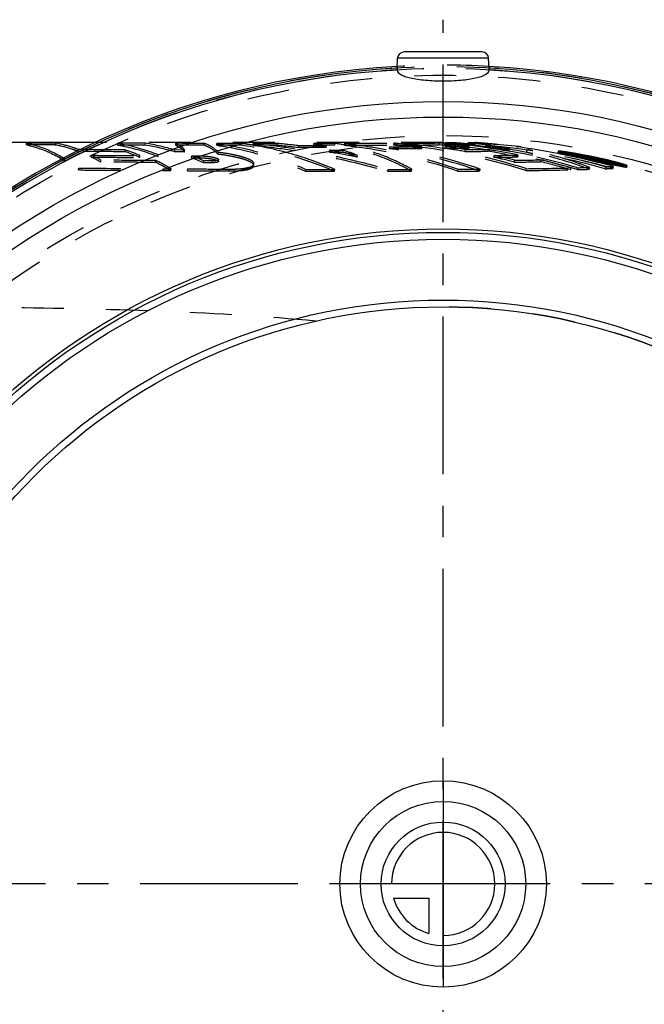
# Model space of a CAD drawing. Header units: millimetres. Extents: x 299 to 703, y 367 to 633.
# Tile 4 of 5: x 503 to 600, y 480 to 633. Entities that reach past the tile are written whole.
import ezdxf

# ---------------------------------------------------------------- set-up
doc = ezdxf.new("R2010")
doc.units = ezdxf.units.MM
doc.header["$LTSCALE"] = 65.185185
doc.linetypes.add('CENTER', pattern=[0.6, 0.375, -0.075, 0.075, -0.075])
doc.linetypes.add('HIDDEN', pattern=[0.2, 0.1, -0.1])
for name, color, linetype in [('KOERPER', 7, 'CONTINUOUS'), ('KONST.EL_MIT_GEO', 7, 'CONTINUOUS'), ('KURVEN', 7, 'CONTINUOUS'), ('L1', 7, 'CONTINUOUS')]:
    doc.layers.add(name, color=color, linetype=linetype)

msp = doc.modelspace()

# ---------------------------------------------------------------- linework, layer by layer
at = {"layer": 'KOERPER', "color": 7, "linetype": 'Continuous'}
for p, q in [((561.87, 625.46), (561.95, 627.08)), ((576.13, 625.5), (576.05, 627.08)), ((561.87, 625.5), (561.87, 625.45)), ((515.13, 613.98), (449.06, 613.98))]:
    msp.add_line(p, q, dxfattribs=at)
at = {"layer": 'KOERPER', "color": 8, "linetype": 'HIDDEN'}
msp.add_line((569, 613.98), (515.13, 613.98), dxfattribs=at)
at = {"layer": 'KOERPER', "color": 2, "linetype": 'CENTER'}
msp.add_line((702.93, 498.98), (299, 498.98), dxfattribs=at)
at = {"layer": 'KOERPER', "color": 8, "linetype": 'HIDDEN'}
msp.add_circle((569, 498.98), 115, dxfattribs=at)
at = {"layer": 'KOERPER', "color": 7, "linetype": 'Continuous'}
for radius, start, end in [(127, 93.2129, 86.7871), (126.73, 93.2262, 86.7738), (126.44, 93.2389, 180), (126.44, 0, 86.7611)]:
    msp.add_arc((569, 498.98), radius, start, end, dxfattribs=at)
at = {"layer": 'KOERPER', "color": 8, "linetype": 'HIDDEN'}
for radius, start, end in [(127, 86.7871, 93.2129), (89.5, 270, 90)]:
    msp.add_arc((569, 498.98), radius, start, end, dxfattribs=at)
at = {"layer": 'KOERPER', "color": 7, "linetype": 'Continuous'}
for points, knots in [([(561.86, 625.32), (561.86, 625.31), (561.86, 625.27), (561.85, 625.24), (561.86, 625.21)], [0, 0, 0, 0, 0.338965, 1, 1, 1, 1]), ([(561.87, 625.45), (561.86, 625.44), (561.86, 625.4), (561.86, 625.35), (561.86, 625.32)], [0, 0, 0, 0, 0.268279, 1, 1, 1, 1]), ([(561.86, 625.21), (561.87, 624.92), (562.26, 624.6), (562.73, 624.37), (563.24, 624.17), (564.01, 623.97), (565.08, 623.78), (566.76, 623.59), (568.09, 623.54), (569, 623.54)], [0, 0, 0, 0, 0.116367, 0.160327, 0.210882, 0.331342, 0.475446, 0.638882, 1, 1, 1, 1]), ([(569, 623.54), (569.91, 623.54), (571.24, 623.59), (572.92, 623.78), (573.99, 623.97), (574.76, 624.17), (575.27, 624.37), (575.74, 624.6), (576.13, 624.92), (576.14, 625.21)], [0, 0, 0, 0, 0.361119, 0.524555, 0.668659, 0.789118, 0.839673, 0.883633, 1, 1, 1, 1]), ([(576.14, 625.21), (576.15, 625.25), (576.14, 625.35), (576.14, 625.44), (576.13, 625.5)], [0, 0, 0, 0, 0.370187, 1, 1, 1, 1])]:
    msp.add_open_spline(points, degree=3, knots=knots, dxfattribs=at)
at = {"layer": 'KOERPER', "color": 8, "linetype": 'HIDDEN'}
msp.add_open_spline([(549.27, 586.27), (541.63, 586.99), (526.09, 587.91), (502.47, 588.4), (478.36, 588.48), (462.16, 588.48), (454.01, 588.48)], degree=3, knots=[0, 0, 0, 0, 0.241407, 0.489834, 0.74351, 1, 1, 1, 1], dxfattribs=at)
at = {"layer": 'KONST.EL_MIT_GEO', "color": 7, "linetype": 'Continuous'}
for p, q in [((575.05, 628.02), (562.95, 628.02)), ((576.05, 627.08), (561.95, 627.08))]:
    msp.add_line(p, q, dxfattribs=at)
at = {"layer": 'KONST.EL_MIT_GEO', "color": 8, "linetype": 'HIDDEN'}
for p, q in [((504.41, 613.6), (504.42, 613.9)), ((568.38, 613.61), (568.4, 613.91)), ((569.24, 613.62), (569.26, 613.92)), ((570.81, 613.63), (570.84, 613.93)), ((572.87, 613.66), (572.89, 613.96)), ((573.9, 613.67), (573.92, 613.97)), ((508.99, 613.59), (509, 613.89)), ((512.48, 612.58), (512.5, 612.88)), ((512.86, 612.88), (512.5, 612.88)), ((513.99, 612.87), (512.86, 612.88)), ((518.59, 613.57), (518.6, 613.87)), ((519.68, 612.55), (519.7, 612.85)), ((522.85, 613.56), (522.87, 613.86)), ((527.37, 612.52), (527.4, 612.82)), ((528.91, 612.51), (527.37, 612.52)), ((528.94, 612.81), (527.4, 612.82)), ((527.56, 613.55), (527.57, 613.85)), ((528.91, 612.51), (528.94, 612.81)), ((531.97, 613.54), (531.99, 613.84)), ((533.92, 613.54), (533.93, 613.84)), ((534.11, 612.15), (534.14, 612.45)), ((537.71, 613.54), (537.72, 613.84)), ((539.51, 613.57), (539.36, 613.6)), ((539.55, 613.57), (539.51, 613.57)), ((539.54, 613.54), (539.56, 613.84)), ((543.29, 613.54), (543.31, 613.84)), ((546.62, 613.18), (546.65, 613.47)), ((548.95, 613.54), (548.97, 613.84)), ((550.9, 613.48), (549.04, 613.48)), ((550.87, 613.18), (550.9, 613.48)), ((551.38, 612.48), (551.42, 612.78)), ((552.24, 613.54), (552.26, 613.84)), ((553.47, 612.48), (553.51, 612.78)), ((553.7, 613.6), (553.69, 613.61)), ((553.74, 613.6), (553.7, 613.6)), ((553.73, 613.55), (553.75, 613.85)), ((560.71, 613.02), (560.74, 613.32)), ((561.36, 613.57), (561.37, 613.71)), ((561.37, 613.71), (561.38, 613.87)), ((562.57, 613.75), (562.3, 613.77)), ((562.55, 613.57), (562.57, 613.87)), ((562.83, 613.72), (562.57, 613.75)), ((565.69, 613.04), (565.72, 613.34)), ((569.44, 613.81), (569.26, 613.83)), ((569.27, 613.07), (569.3, 613.37)), ((572.43, 612.57), (572.47, 612.87)), ((573.01, 613.11), (573.05, 613.4)), ((575.97, 612.61), (576.01, 612.91)), ((581.98, 612.58), (582.02, 612.87)), ((586.81, 612.64), (586.77, 612.44)), ((588.05, 612.43), (588.01, 612.23)), ((514.51, 611.7), (514.54, 611.99)), ((515.94, 610.94), (515.97, 611.23)), ((521.99, 611.66), (522.02, 611.95)), ((524.47, 610.89), (524.5, 611.18)), ((530, 611.62), (530.04, 611.91)), ((530, 611.62), (531.3, 611.61)), ((530.04, 611.91), (531.33, 611.91)), ((531.3, 611.61), (531.33, 611.91)), ((531.86, 610.85), (531.89, 611.14)), ((533.19, 610.84), (531.86, 610.85)), ((533.23, 611.13), (531.89, 611.14)), ((533.19, 610.84), (533.23, 611.13)), ((534.17, 611.03), (534.21, 611.32)), ((555.7, 611.68), (555.74, 611.97)), ((576.88, 611.69), (576.93, 611.98)), ((580.03, 610.93), (580.09, 611.22)), ((580.56, 611.74), (580.62, 612.03)), ((582.78, 611.97), (582.83, 612.27)), ((584.16, 610.99), (584.22, 611.29)), ((589.17, 611.79), (589.12, 611.8)), ((589.18, 612.15), (589.14, 612.16)), ((589.16, 612), (589.2, 612.2)), ((589.28, 611.77), (589.17, 611.79)), ((589.31, 612.12), (589.18, 612.15)), ((589.2, 612.2), (589.2, 612.2)), ((589.24, 612.31), (589.21, 612.31)), ((589.22, 612.01), (589.26, 612.21)), ((589.32, 612.2), (589.26, 612.21)), ((589.29, 612.02), (589.33, 612.22)), ((589.55, 612.07), (589.31, 612.12)), ((589.37, 612.19), (589.32, 612.2)), ((589.34, 612.03), (589.38, 612.23)), ((589.77, 612.02), (589.55, 612.07)), ((591.26, 611.7), (589.77, 612.02)), ((591.52, 611.64), (591.26, 611.7)), ((591.72, 611.72), (591.45, 611.77)), ((591.7, 611.6), (591.52, 611.64)), ((591.59, 611.38), (591.63, 611.57)), ((591.68, 611.52), (591.72, 611.72)), ((591.73, 611.6), (591.7, 611.6)), ((591.71, 611.53), (591.76, 611.72)), ((591.78, 611.59), (591.73, 611.6)), ((591.74, 611.39), (591.78, 611.59)), ((592.03, 611.53), (591.78, 611.59)), ((592.53, 611.42), (592.03, 611.53)), ((592.05, 611.48), (592.09, 611.67)), ((592.34, 611.49), (592.38, 611.69)), ((592.37, 611.51), (592.41, 611.7)), ((592.5, 611.35), (592.55, 611.54)), ((592.53, 611.35), (592.58, 611.55)), ((592.79, 611.37), (592.53, 611.42)), ((592.73, 611.5), (592.55, 611.54)), ((593.54, 611.21), (592.79, 611.37)), ((592.97, 611.27), (593.02, 611.46)), ((593.03, 611.28), (593.06, 611.42)), ((593.06, 611.42), (593.07, 611.47)), ((593.46, 611.34), (593.38, 611.36)), ((593.79, 611.15), (593.54, 611.21)), ((593.79, 611.08), (593.84, 611.28)), ((594.03, 611.1), (593.79, 611.15)), ((594, 611.22), (593.82, 611.26)), ((593.85, 611.09), (593.89, 611.29)), ((594.19, 611.17), (594, 611.22)), ((594.26, 611.05), (594.03, 611.1)), ((594.14, 610.98), (594.19, 611.17)), ((594.17, 610.98), (594.22, 611.18)), ((594.17, 610.98), (594.17, 610.98)), ((594.22, 611.18), (594.22, 611.18)), ((594.89, 610.77), (594.94, 610.97)), ((595.02, 610.89), (594.92, 610.91)), ((594.99, 610.79), (595.04, 610.99)), ((595.04, 610.98), (595.04, 610.99)), ((512.49, 609.72), (512.52, 610.01)), ((526.79, 609.62), (526.83, 609.9)), ((529.38, 609.6), (529.43, 609.89)), ((535.84, 609.56), (535.89, 609.85)), ((539.64, 610.36), (539.68, 610.65)), ((547.65, 609.52), (547.7, 609.81)), ((552.16, 609.51), (552.22, 609.8)), ((560.4, 609.51), (560.46, 609.79)), ((564.1, 609.51), (564.16, 609.8)), ((571.28, 609.54), (571.34, 609.82)), ((574.68, 609.56), (574.75, 609.85)), ((581.79, 609.63), (581.86, 609.91)), ((588.74, 609.74), (588.82, 610.03)), ((589.77, 609.77), (589.85, 610.06)), ((591.65, 609.82), (591.72, 610.11)), ((594.1, 609.91), (594.18, 610.2)), ((594.99, 610.79), (594.99, 610.79)), ((595.34, 609.98), (595.41, 610.27)), ((596.23, 610.49), (596.28, 610.69)), ((597.46, 610.18), (597.51, 610.37))]:
    msp.add_line(p, q, dxfattribs=at)
for radius in [126.8, 126.5, 125.43, 116.07, 115]:
    msp.add_circle((569, 498.98), radius, dxfattribs=at)
at = {"layer": 'KONST.EL_MIT_GEO', "color": 7, "linetype": 'Continuous'}
for radius in [121.37, 118.95, 101.6, 101.05, 99.98, 90.57, 89.5]:
    msp.add_circle((569, 498.98), radius, dxfattribs=at)
for centre, radius, start, end in [((562.95, 627.02), 1, 90, 177), ((575.05, 627.02), 1, 3, 90), ((569, 498.98), 126.44, 180, 360)]:
    msp.add_arc(centre, radius, start, end, dxfattribs=at)
at = {"layer": 'KONST.EL_MIT_GEO', "color": 8, "linetype": 'HIDDEN'}
for centre, radius, start, end in [((556.85, 2077.26), 1463.4, 270.30598, 270.45212), ((559.8, 513.19), 101.08, 84.8216, 85.1157), ((560.6, 510.89), 103.39, 73.5705, 85.195), ((562.3, 508.52), 105.75, 84.2643, 85.3728), ((569.43, 850.82), 236.89, 270.8391, 271.0883), ((565.72, 502.46), 111.82, 83.9628, 85.7932), ((510.06, 584.13), 30.01, 66.5578, 71.3001), ((510.05, 584.35), 30.08, 66.5578, 71.3), ((517.31, 579.07), 34.94, 73.2599, 80.8703), ((517.31, 579.27), 35.03, 73.2599, 80.8702), ((530.96, 562.32), 51.96, 80.6982, 82.5199), ((530.62, 560.57), 53.74, 72.451, 80.4379), ((533.21, 505.03), 108.97, 82.9303, 84.6923), ((533.21, 505.17), 109.13, 82.9263, 84.6892), ((543.9, 581.43), 32.51, 77.6096, 81.0491), ((543.9, 581.58), 32.65, 77.6209, 81.057), ((531.62, 494.41), 119.72, 78.3967, 80.4978), ((532.08, 497.2), 117.19, 80.2521, 80.5039), ((531.56, 494.27), 120.16, 78.3913, 80.2433), ((546.78, 576.37), 37.87, 79.4877, 81.6838), ((544.96, 585.53), 28.27, 67.6735, 72.466), ((544.96, 585.7), 28.4, 67.6951, 72.4826), ((547.63, 4034.96), 3421.41, 270.10217, 270.22989), ((547.08, 577.95), 36.26, 76.3559, 79.4023), ((547.65, 4027.08), 3413.24, 270.10242, 270.23044), ((551.83, 2996.45), 2383.44, 270.21347, 270.33309), ((547.94, 531.58), 82.43, 71.0701, 81.089), ((551.86, 2991.39), 2378.09, 270.21397, 270.33389), ((547.94, 531.67), 82.64, 71.0697, 81.0887), ((552.89, 525.68), 88.29, 81.6648, 84.4943), ((552.9, 525.91), 88.37, 83.8946, 84.4954), ((555.66, 2242.23), 1628.67, 270.2423, 270.44738), ((553.92, 522.71), 91.27, 72.2242, 84.577), ((553.92, 522.78), 91.51, 72.2237, 84.5768), ((552.88, 525.7), 88.58, 81.6652, 83.5507), ((559.78, 512.98), 100.99, 82.4705, 85.1149), ((559.79, 513.18), 101.1, 84.6286, 84.8216), ((560.6, 510.85), 103.13, 73.571, 85.1952), ((560.46, 1704.76), 1091.72, 270.46222, 270.65895), ((556.17, 519.27), 94.71, 80.1139, 82.0511), ((560.49, 1702.32), 1088.99, 270.46333, 270.6606), ((556.17, 519.32), 94.96, 80.1139, 82.051), ((559.79, 513.11), 101.17, 83.9394, 84.5274), ((559.78, 513.03), 101.24, 83.6456, 83.9394), ((562.26, 508.11), 105.87, 78.8263, 85.3666), ((559.77, 512.94), 101.34, 82.4707, 83.6454), ((564.11, 1476.92), 864.38, 270.55112, 270.78568), ((564.16, 1475.19), 862.36, 270.55244, 270.78753), ((562.3, 508.51), 105.76, 83.9154, 84.2643), ((569.4, 851.47), 237.84, 270.8367, 271.085), ((562.3, 508.48), 105.8, 83.7122, 83.9154), ((562.25, 508.09), 106.19, 79.316, 83.7095), ((565.67, 502.05), 111.93, 74.6309, 85.7822), ((559.4, 512.95), 101.03, 77.9067, 80.5616), ((559.4, 512.98), 101.3, 77.9067, 80.5615), ((565.68, 502.17), 112.11, 79.1757, 83.9581), ((562.19, 507.73), 106.55, 78.8283, 79.317), ((564.41, 503.71), 110.27, 74.379, 80.8342), ((564.41, 503.73), 110.56, 74.3786, 80.8339), ((569.28, 548.31), 65.81, 78.039, 78.837), ((577.79, 545.2), 68.08, 80.339, 81.0079), ((502.87, 588.07), 26.34, 60.2562, 63.7731), ((502.87, 588.31), 26.4, 60.2562, 63.773), ((508.84, 579.53), 35.04, 59.1743, 63.5085), ((508.83, 579.74), 35.13, 59.1743, 63.5085), ((516.05, 575.44), 38.77, 65.9466, 68.9139), ((516.05, 575.64), 38.87, 65.9466, 68.9138), ((529.61, 557.46), 57.01, 66.6373, 72.4279), ((567.45, 1396.13), 784.5, 270.68863, 270.95759), ((555.98, 518.25), 95.75, 75.4516, 77.3891), ((567.51, 1394.72), 782.8, 270.69017, 270.95986), ((555.98, 518.3), 96, 75.4516, 77.389), ((571.59, 1249.7), 638.83, 270.75671, 271.12694), ((571.65, 1248.7), 637.54, 270.75841, 271.12942), ((559.52, 511.54), 102.46, 73.4269, 76.0865), ((559.52, 511.57), 102.73, 73.4269, 76.0865), ((565.64, 501.95), 112.33, 78.5353, 79.1778), ((565.65, 502), 112.28, 78.3495, 78.5353), ((565.66, 502.04), 112.24, 77.9391, 78.3495), ((600.02, 662.11), 51.12, 257.0864, 257.4983), ((608.51, 700.31), 90.26, 257.4885, 257.6082), ((588.58, 616.59), 4.62, 277.2209, 278.0422), ((567.93, 498.95), 115.03, 76.4449, 79.3644), ((588.63, 616.69), 4.53, 277.3262, 278.0666), ((567.93, 498.95), 115.23, 76.4448, 79.3643), ((568.04, 498.89), 115.09, 78.1452, 79.3936), ((576.45, 537.28), 76.11, 80.1025, 80.3249), ((565.66, 502.05), 112.23, 76.5908, 77.8525), ((588.94, 614.2), 2.2, 279.2238, 280.6019), ((569.03, 506.42), 107.53, 77.8212, 79.1386), ((588.98, 614.38), 2.19, 279.2486, 280.6323), ((569.03, 506.42), 107.73, 77.8216, 79.1389), ((569.08, 505.93), 108.02, 77.7243, 79.187), ((568.04, 498.9), 115.27, 79.1161, 79.3367), ((569.08, 505.93), 108.21, 77.7246, 79.1873), ((575.86, 533.93), 79.51, 79.8834, 80.1027), ((568.04, 498.89), 115.29, 78.2838, 79.1161), ((574.71, 527.56), 85.98, 78.7893, 79.8719), ((574.38, 525.87), 87.71, 78.5728, 78.791), ((591.16, 614.91), 3.43, 278.815, 279.3385), ((565.64, 501.95), 112.33, 76.2056, 76.5908), ((591.21, 615.06), 3.38, 278.8938, 279.3635), ((574.32, 525.59), 87.99, 78.3546, 78.5732), ((574.64, 527.14), 86.41, 78.1312, 78.355), ((589.41, 597), 14.92, 79.4085, 79.6727), ((574.83, 528.02), 85.51, 77.9208, 78.1306), ((565.57, 501.65), 112.64, 74.6347, 76.2049), ((568.06, 498.98), 115, 76.8931, 77.7292), ((591.97, 614.67), 3.36, 279.0609, 279.5986), ((592.02, 614.85), 3.35, 279.0826, 279.6226), ((574.9, 528.36), 85.16, 77.7119, 77.9212), ((568.06, 498.98), 115.2, 77.3047, 77.6363), ((585.66, 577.84), 34.43, 77.5797, 77.8747), ((568.16, 498.9), 115.07, 77.1309, 77.5488), ((575.33, 530.34), 83.13, 77.4991, 77.7122), ((568.16, 498.9), 115.27, 77.1308, 77.5488), ((568.26, 498.82), 115.15, 77.1601, 77.5779), ((568.26, 498.82), 115.35, 77.1602, 77.5781), ((575.78, 532.37), 81.06, 77.2809, 77.4988), ((568.06, 498.98), 115.2, 77.0789, 77.2647), ((576.19, 534.21), 79.17, 77.07, 77.2812), ((586.66, 579.56), 32.54, 76.9835, 77.1599), ((576.93, 537.4), 75.9, 76.8323, 77.0705), ((586.65, 579.53), 32.58, 76.8091, 76.9841), ((593.6, 614.18), 3.24, 279.5426, 280.108), ((593.66, 614.31), 3.19, 279.6607, 280.1351), ((578.17, 542.69), 70.47, 76.3599, 76.8363), ((620.02, 732.39), 124.04, 258.0163, 258.2275), ((612.15, 694.67), 85.51, 258.2302, 258.3736), ((579.43, 547.9), 65.1, 76.111, 76.3594), ((594.37, 614.62), 3.7, 278.7523, 280.33), ((582.09, 558.53), 54.15, 75.297, 76.137), ((572.68, 1349.65), 740.08, 270.70561, 271.24402), ((572.74, 1348.57), 738.71, 270.7071, 271.24677), ((581.56, 935.95), 326.28, 271.4416, 271.7709), ((581.64, 935.55), 325.59, 271.4448, 271.7749), ((589.83, 705.82), 96.01, 272.5544, 273.2902), ((589.9, 705.86), 95.75, 272.5605, 273.2983), ((594.33, 614.44), 3.71, 278.7326, 280.3051)]:
    msp.add_arc(centre, radius, start, end, dxfattribs=at)
for points, knots in [([(504.42, 613.9), (505.83, 613.6), (508.71, 612.58), (511.27, 610.96), (512.52, 610.01)], [0, 0, 0, 0, 0.480185, 1, 1, 1, 1]), ([(509, 613.89), (508.62, 613.89), (507.09, 613.89), (505.57, 613.9), (504.42, 613.9)], [0, 0, 0, 0, 0.248213, 1, 1, 1, 1]), ([(570.84, 613.93), (570.71, 613.93), (570.19, 613.92), (569.66, 613.92), (569.26, 613.92)], [0, 0, 0, 0, 0.237706, 1, 1, 1, 1]), ([(572.89, 613.96), (573.75, 613.88), (577.09, 613.51), (580.41, 612.89), (582.83, 612.27)], [0, 0, 0, 0, 0.256043, 1, 1, 1, 1]), ([(504.41, 613.6), (505.82, 613.3), (508.69, 612.28), (511.25, 610.67), (512.49, 609.72)], [0, 0, 0, 0, 0.480175, 1, 1, 1, 1]), ([(508.99, 613.59), (508.61, 613.59), (507.08, 613.6), (505.56, 613.6), (504.41, 613.6)], [0, 0, 0, 0, 0.248212, 1, 1, 1, 1]), ([(512.48, 612.58), (512.2, 612.69), (511.05, 613.1), (509.88, 613.41), (508.99, 613.59)], [0, 0, 0, 0, 0.253559, 1, 1, 1, 1]), ([(512.5, 612.88), (512.22, 612.99), (511.07, 613.4), (509.89, 613.71), (509, 613.89)], [0, 0, 0, 0, 0.253557, 1, 1, 1, 1]), ([(519.68, 612.55), (519.08, 612.55), (516.69, 612.56), (514.29, 612.57), (512.48, 612.58)], [0, 0, 0, 0, 0.246909, 1, 1, 1, 1]), ([(519.7, 612.85), (519.23, 612.85), (517.32, 612.86), (515.42, 612.86), (513.99, 612.87)], [0, 0, 0, 0, 0.247503, 1, 1, 1, 1]), ([(518.59, 613.57), (520.44, 613.25), (524.18, 612.24), (527.68, 610.58), (529.38, 609.6)], [0, 0, 0, 0, 0.489141, 1, 1, 1, 1]), ([(522.85, 613.56), (522.5, 613.56), (521.08, 613.56), (519.66, 613.56), (518.59, 613.57)], [0, 0, 0, 0, 0.247503, 1, 1, 1, 1]), ([(518.6, 613.87), (520.46, 613.55), (524.21, 612.53), (527.72, 610.87), (529.43, 609.89)], [0, 0, 0, 0, 0.489145, 1, 1, 1, 1]), ([(522.87, 613.86), (522.51, 613.86), (521.09, 613.86), (519.67, 613.86), (518.6, 613.87)], [0, 0, 0, 0, 0.2475, 1, 1, 1, 1]), ([(527.56, 613.55), (527.82, 613.43), (528.32, 613.15), (528.74, 612.74), (528.91, 612.51)], [0, 0, 0, 0, 0.506253, 1, 1, 1, 1]), ([(531.97, 613.54), (531.61, 613.54), (530.14, 613.55), (528.67, 613.55), (527.56, 613.55)], [0, 0, 0, 0, 0.246612, 1, 1, 1, 1]), ([(527.57, 613.85), (527.84, 613.73), (528.35, 613.44), (528.76, 613.03), (528.94, 612.81)], [0, 0, 0, 0, 0.506387, 1, 1, 1, 1]), ([(531.99, 613.84), (531.62, 613.84), (530.15, 613.84), (528.68, 613.85), (527.57, 613.85)], [0, 0, 0, 0, 0.246611, 1, 1, 1, 1]), ([(534.11, 612.15), (533.83, 612.47), (533.17, 613.03), (532.38, 613.4), (531.97, 613.54)], [0, 0, 0, 0, 0.4895, 1, 1, 1, 1]), ([(534.14, 612.45), (533.86, 612.76), (533.19, 613.33), (532.4, 613.7), (531.99, 613.84)], [0, 0, 0, 0, 0.489426, 1, 1, 1, 1]), ([(533.92, 613.54), (536.26, 613.22), (540.95, 612.21), (545.45, 610.52), (547.65, 609.52)], [0, 0, 0, 0, 0.494114, 1, 1, 1, 1]), ([(537.7, 613.54), (537.39, 613.54), (536.13, 613.54), (534.87, 613.54), (533.92, 613.54)], [0, 0, 0, 0, 0.24649, 1, 1, 1, 1]), ([(533.93, 613.84), (536.28, 613.52), (540.99, 612.5), (545.5, 610.81), (547.7, 609.81)], [0, 0, 0, 0, 0.494115, 1, 1, 1, 1]), ([(537.72, 613.84), (537.41, 613.84), (536.15, 613.84), (534.88, 613.84), (533.93, 613.84)], [0, 0, 0, 0, 0.246485, 1, 1, 1, 1]), ([(539.68, 610.65), (539.71, 610.85), (539.34, 611.17), (538.81, 611.42), (538.14, 611.67), (537.31, 611.9), (535.96, 612.19), (534.89, 612.36), (534.14, 612.45)], [0, 0, 0, 0, 0.100916, 0.191594, 0.310008, 0.455312, 0.623798, 1, 1, 1, 1]), ([(552.16, 609.51), (549.84, 610.51), (545.1, 612.2), (540.17, 613.22), (537.71, 613.54)], [0, 0, 0, 0, 0.505158, 1, 1, 1, 1]), ([(539.54, 613.54), (541.24, 613.38), (548.28, 612.53), (555.23, 610.99), (560.4, 609.51)], [0, 0, 0, 0, 0.24002, 1, 1, 1, 1]), ([(543.29, 613.54), (542.98, 613.54), (541.73, 613.54), (540.48, 613.54), (539.54, 613.54)], [0, 0, 0, 0, 0.245787, 1, 1, 1, 1]), ([(539.56, 613.84), (541.26, 613.68), (548.31, 612.82), (555.28, 611.29), (560.46, 609.79)], [0, 0, 0, 0, 0.240012, 1, 1, 1, 1]), ([(543.31, 613.84), (543, 613.84), (541.75, 613.84), (540.5, 613.84), (539.56, 613.84)], [0, 0, 0, 0, 0.245786, 1, 1, 1, 1]), ([(550.87, 613.18), (550.53, 613.18), (549.11, 613.18), (547.69, 613.18), (546.62, 613.18)], [0, 0, 0, 0, 0.244442, 1, 1, 1, 1]), ([(549.04, 613.48), (548.84, 613.48), (548.04, 613.47), (547.25, 613.47), (546.65, 613.47)], [0, 0, 0, 0, 0.246987, 1, 1, 1, 1]), ([(552.24, 613.54), (551.97, 613.54), (550.88, 613.54), (549.78, 613.54), (548.95, 613.54)], [0, 0, 0, 0, 0.24465, 1, 1, 1, 1]), ([(552.26, 613.84), (551.99, 613.84), (550.9, 613.84), (549.8, 613.84), (548.97, 613.84)], [0, 0, 0, 0, 0.244649, 1, 1, 1, 1]), ([(551.38, 612.48), (551.56, 612.48), (552.25, 612.48), (552.95, 612.48), (553.47, 612.48)], [0, 0, 0, 0, 0.25261, 1, 1, 1, 1]), ([(551.42, 612.78), (551.59, 612.78), (552.29, 612.78), (552.99, 612.78), (553.51, 612.78)], [0, 0, 0, 0, 0.25261, 1, 1, 1, 1]), ([(564.1, 609.51), (562.31, 610.55), (558.46, 612.28), (554.35, 613.24), (552.24, 613.54)], [0, 0, 0, 0, 0.492218, 1, 1, 1, 1]), ([(553.73, 613.55), (555.22, 613.39), (561.17, 612.57), (567.02, 611.04), (571.28, 609.54)], [0, 0, 0, 0, 0.248537, 1, 1, 1, 1]), ([(553.75, 613.85), (555.24, 613.69), (561.21, 612.87), (567.08, 611.34), (571.34, 609.82)], [0, 0, 0, 0, 0.248537, 1, 1, 1, 1]), ([(564.16, 609.8), (562.84, 610.56), (560.07, 611.9), (557.13, 612.83), (555.63, 613.19)], [0, 0, 0, 0, 0.495494, 1, 1, 1, 1]), ([(564.67, 613.88), (564.5, 613.88), (563.8, 613.88), (563.1, 613.88), (562.57, 613.87)], [0, 0, 0, 0, 0.242428, 1, 1, 1, 1]), ([(570.81, 613.63), (570.69, 613.63), (570.17, 613.63), (569.64, 613.62), (569.24, 613.62)], [0, 0, 0, 0, 0.237713, 1, 1, 1, 1]), ([(572.87, 613.66), (573.73, 613.58), (577.06, 613.21), (580.36, 612.59), (582.78, 611.97)], [0, 0, 0, 0, 0.256056, 1, 1, 1, 1]), ([(591.65, 609.82), (590.88, 610.12), (587.72, 611.25), (584.46, 612.09), (581.98, 612.58)], [0, 0, 0, 0, 0.245198, 1, 1, 1, 1]), ([(591.72, 610.11), (591.02, 610.38), (588.14, 611.42), (585.18, 612.21), (582.92, 612.69)], [0, 0, 0, 0, 0.245614, 1, 1, 1, 1]), ([(592.37, 611.51), (592.02, 611.58), (591.34, 611.72), (590.35, 611.91), (589.44, 612.07), (588.74, 612.19), (588.23, 612.27), (587.89, 612.32), (587.59, 612.37), (587.32, 612.4), (587.1, 612.43), (586.95, 612.44), (586.86, 612.45), (586.82, 612.45), (586.79, 612.45), (586.77, 612.45), (586.77, 612.44)], [0, 0, 0, 0, 0.187852, 0.367261, 0.531569, 0.677573, 0.743351, 0.803864, 0.858209, 0.905405, 0.944411, 0.974079, 0.985004, 0.993048, 0.998022, 1, 1, 1, 1]), ([(586.77, 612.44), (586.77, 612.44), (586.78, 612.43), (586.82, 612.42), (586.9, 612.39), (587.03, 612.36), (587.21, 612.32), (587.42, 612.27), (587.77, 612.19), (588.29, 612.08), (588.99, 611.93), (589.78, 611.76), (590.66, 611.58), (591.27, 611.44), (591.59, 611.38)], [0, 0, 0, 0, 0.001986, 0.006661, 0.024229, 0.051971, 0.088804, 0.133762, 0.185935, 0.308789, 0.453973, 0.620104, 0.804199, 1, 1, 1, 1]), ([(586.81, 612.64), (586.8, 612.63), (586.84, 612.62), (586.89, 612.6), (587, 612.57), (587.14, 612.54), (587.32, 612.5), (587.65, 612.42), (588.15, 612.32), (588.86, 612.17), (589.69, 611.99), (590.63, 611.79), (591.29, 611.65), (591.63, 611.57)], [0, 0, 0, 0, 0.004684, 0.017519, 0.038743, 0.06841, 0.106494, 0.152847, 0.269679, 0.41717, 0.591901, 0.78875, 1, 1, 1, 1]), ([(588.43, 612.44), (588.2, 612.48), (587.87, 612.53), (587.47, 612.58), (587.24, 612.61), (587.06, 612.63), (586.92, 612.65), (586.86, 612.64), (586.81, 612.65), (586.81, 612.64)], [0, 0, 0, 0, 0.428913, 0.600551, 0.742204, 0.853274, 0.933429, 0.982275, 1, 1, 1, 1]), ([(588.05, 612.43), (588.05, 612.44), (588.09, 612.43), (588.13, 612.44), (588.24, 612.42), (588.37, 612.41), (588.54, 612.39), (588.84, 612.34), (589.3, 612.27), (589.94, 612.16), (590.69, 612.03), (591.51, 611.87), (592.09, 611.75), (592.38, 611.69)], [0, 0, 0, 0, 0.004791, 0.018103, 0.04011, 0.070731, 0.109844, 0.157267, 0.276226, 0.425634, 0.600807, 0.795083, 1, 1, 1, 1]), ([(588.6, 612.28), (588.52, 612.3), (588.38, 612.33), (588.22, 612.37), (588.13, 612.4), (588.08, 612.41), (588.06, 612.42), (588.05, 612.43), (588.05, 612.43)], [0, 0, 0, 0, 0.432873, 0.744042, 0.853542, 0.932312, 0.980606, 1, 1, 1, 1]), ([(514.51, 611.7), (515.14, 611.69), (517.64, 611.68), (520.13, 611.67), (521.99, 611.66)], [0, 0, 0, 0, 0.253027, 1, 1, 1, 1]), ([(514.54, 611.99), (515.17, 611.99), (517.67, 611.97), (520.16, 611.96), (522.02, 611.95)], [0, 0, 0, 0, 0.253026, 1, 1, 1, 1]), ([(524.47, 610.89), (523.77, 610.89), (520.92, 610.91), (518.08, 610.92), (515.94, 610.94)], [0, 0, 0, 0, 0.246534, 1, 1, 1, 1]), ([(524.5, 611.18), (523.8, 611.18), (520.96, 611.2), (518.11, 611.22), (515.97, 611.23)], [0, 0, 0, 0, 0.246533, 1, 1, 1, 1]), ([(531.3, 611.61), (531.61, 611.61), (532.25, 611.57), (533.02, 611.47), (533.58, 611.35), (533.86, 611.26), (534.03, 611.18), (534.12, 611.13), (534.17, 611.07), (534.17, 611.03)], [0, 0, 0, 0, 0.317469, 0.638399, 0.778891, 0.890751, 0.932233, 0.963445, 1, 1, 1, 1]), ([(531.33, 611.91), (531.65, 611.91), (532.29, 611.87), (533.06, 611.76), (533.62, 611.64), (533.9, 611.55), (534.07, 611.48), (534.16, 611.42), (534.21, 611.36), (534.21, 611.32)], [0, 0, 0, 0, 0.317339, 0.638276, 0.778808, 0.8907, 0.932195, 0.96342, 1, 1, 1, 1]), ([(534.17, 611.03), (534.16, 610.99), (534.06, 610.92), (533.86, 610.88), (533.55, 610.85), (533.32, 610.84), (533.19, 610.84)], [0, 0, 0, 0, 0.107828, 0.31348, 0.618088, 1, 1, 1, 1]), ([(534.21, 611.32), (534.2, 611.29), (534.1, 611.21), (533.9, 611.17), (533.59, 611.14), (533.36, 611.13), (533.23, 611.13)], [0, 0, 0, 0, 0.107911, 0.313553, 0.618114, 1, 1, 1, 1]), ([(539.64, 610.36), (539.67, 610.56), (539.29, 610.88), (538.77, 611.13), (538.1, 611.38), (537.27, 611.6), (535.93, 611.9), (534.85, 612.06), (534.11, 612.15)], [0, 0, 0, 0, 0.100872, 0.191524, 0.309918, 0.455216, 0.62371, 1, 1, 1, 1]), ([(588.01, 612.23), (588.01, 612.24), (588.03, 612.24), (588.06, 612.24), (588.15, 612.23), (588.28, 612.22), (588.45, 612.2), (588.66, 612.17), (588.99, 612.12), (589.46, 612.04), (590.08, 611.93), (590.79, 611.8), (591.55, 611.66), (592.07, 611.55), (592.34, 611.49)], [0, 0, 0, 0, 0.002096, 0.007189, 0.026693, 0.05752, 0.097645, 0.145526, 0.199997, 0.325428, 0.470521, 0.634324, 0.813423, 1, 1, 1, 1]), ([(591.74, 611.39), (591.5, 611.44), (591.03, 611.54), (590.35, 611.69), (589.74, 611.82), (589.2, 611.94), (588.81, 612.03), (588.53, 612.09), (588.36, 612.13), (588.23, 612.16), (588.11, 612.19), (588.06, 612.21), (588.01, 612.22), (588.01, 612.23)], [0, 0, 0, 0, 0.193663, 0.376198, 0.54122, 0.685546, 0.808488, 0.861055, 0.90681, 0.944859, 0.974016, 0.99289, 1, 1, 1, 1]), ([(591.59, 611.38), (591.95, 611.3), (592.66, 611.14), (593.7, 610.91), (594.68, 610.7), (595.45, 610.53), (596.02, 610.41), (596.39, 610.34), (596.71, 610.28), (596.97, 610.23), (597.17, 610.19), (597.32, 610.17), (597.4, 610.17), (597.46, 610.17), (597.46, 610.18)], [0, 0, 0, 0, 0.18618, 0.363658, 0.531711, 0.687555, 0.758179, 0.821587, 0.876006, 0.920428, 0.954714, 0.979325, 0.994301, 1, 1, 1, 1]), ([(591.63, 611.57), (592.03, 611.49), (592.81, 611.32), (593.93, 611.07), (594.95, 610.85), (595.82, 610.66), (596.44, 610.53), (596.85, 610.45), (597.08, 610.41), (597.25, 610.38), (597.39, 610.37), (597.46, 610.36), (597.51, 610.36), (597.51, 610.37)], [0, 0, 0, 0, 0.203057, 0.398291, 0.574639, 0.724411, 0.84329, 0.890488, 0.929316, 0.959653, 0.981466, 0.9948, 1, 1, 1, 1]), ([(596.23, 610.49), (596.23, 610.49), (596.21, 610.49), (596.17, 610.49), (596.08, 610.5), (595.94, 610.52), (595.75, 610.55), (595.53, 610.59), (595.18, 610.66), (594.69, 610.76), (594.04, 610.9), (593.31, 611.05), (592.54, 611.22), (592.01, 611.33), (591.74, 611.39)], [0, 0, 0, 0, 0.002453, 0.008031, 0.028737, 0.060583, 0.101877, 0.151178, 0.207249, 0.335409, 0.48162, 0.644265, 0.819331, 1, 1, 1, 1]), ([(593.03, 611.28), (592.93, 611.3), (592.61, 611.37), (592.28, 611.44), (592.05, 611.48)], [0, 0, 0, 0, 0.287136, 1, 1, 1, 1]), ([(592.9, 611.51), (592.83, 611.53), (592.58, 611.58), (592.33, 611.63), (592.16, 611.66)], [0, 0, 0, 0, 0.280624, 1, 1, 1, 1]), ([(592.34, 611.49), (592.59, 611.44), (593.06, 611.34), (593.76, 611.18), (594.4, 611.03), (594.96, 610.88), (595.39, 610.77), (595.68, 610.69), (595.86, 610.64), (596.01, 610.59), (596.13, 610.55), (596.18, 610.52), (596.23, 610.5), (596.23, 610.49)], [0, 0, 0, 0, 0.186964, 0.365914, 0.530575, 0.676955, 0.802826, 0.857093, 0.904367, 0.943539, 0.973394, 0.992538, 1, 1, 1, 1]), ([(597.46, 610.18), (597.46, 610.19), (597.42, 610.21), (597.36, 610.24), (597.24, 610.29), (597.09, 610.34), (596.88, 610.4), (596.51, 610.51), (595.95, 610.67), (595.18, 610.87), (594.3, 611.08), (593.36, 611.3), (592.71, 611.44), (592.37, 611.51)], [0, 0, 0, 0, 0.005712, 0.020171, 0.043407, 0.075323, 0.116027, 0.166024, 0.293159, 0.4484, 0.620325, 0.804568, 1, 1, 1, 1]), ([(592.38, 611.69), (592.66, 611.63), (593.19, 611.51), (593.95, 611.34), (594.64, 611.17), (595.21, 611.03), (595.62, 610.92), (595.87, 610.84), (596.02, 610.8), (596.13, 610.76), (596.21, 610.73), (596.25, 610.71), (596.28, 610.69), (596.28, 610.69)], [0, 0, 0, 0, 0.209297, 0.40665, 0.583271, 0.732288, 0.849117, 0.89502, 0.932528, 0.961649, 0.982458, 0.995088, 1, 1, 1, 1]), ([(592.53, 611.35), (592.55, 611.35), (592.6, 611.34), (592.7, 611.33), (592.83, 611.3), (592.92, 611.28), (592.97, 611.27)], [0, 0, 0, 0, 0.102441, 0.343444, 0.666917, 1, 1, 1, 1]), ([(592.58, 611.55), (592.59, 611.55), (592.63, 611.54), (592.72, 611.53), (592.86, 611.5), (592.96, 611.48), (593.02, 611.46)], [0, 0, 0, 0, 0.088224, 0.297175, 0.615232, 1, 1, 1, 1]), ([(593.79, 611.08), (593.84, 611.07), (593.92, 611.05), (594.03, 611.03), (594.1, 611.01), (594.14, 611), (594.16, 610.99), (594.17, 610.99), (594.17, 610.98)], [0, 0, 0, 0, 0.351657, 0.687714, 0.822904, 0.919556, 0.97876, 1, 1, 1, 1]), ([(593.84, 611.28), (593.89, 611.27), (593.98, 611.24), (594.09, 611.22), (594.16, 611.2), (594.19, 611.19), (594.2, 611.18), (594.22, 611.18), (594.22, 611.18)], [0, 0, 0, 0, 0.409819, 0.734053, 0.850007, 0.932478, 0.982316, 1, 1, 1, 1]), ([(594.99, 610.79), (594.99, 610.8), (594.98, 610.8), (594.96, 610.81), (594.93, 610.82), (594.87, 610.84), (594.76, 610.87), (594.62, 610.91), (594.46, 610.95), (594.19, 611.01), (593.99, 611.06), (593.85, 611.09)], [0, 0, 0, 0, 0.007959, 0.027622, 0.057241, 0.095487, 0.194528, 0.320102, 0.466896, 0.630621, 1, 1, 1, 1]), ([(595.04, 610.99), (595.04, 610.99), (595.01, 611), (594.97, 611.02), (594.89, 611.04), (594.79, 611.07), (594.65, 611.11), (594.41, 611.17), (594.22, 611.21), (594.08, 611.24)], [0, 0, 0, 0, 0.017488, 0.066362, 0.147004, 0.259848, 0.404992, 0.580339, 1, 1, 1, 1]), ([(596.27, 610.68), (596.26, 610.68), (596.22, 610.68), (596.15, 610.69), (596.05, 610.7), (595.84, 610.73), (595.49, 610.8), (595.19, 610.86), (595.02, 610.89)], [0, 0, 0, 0, 0.028162, 0.084095, 0.167949, 0.279584, 0.585724, 1, 1, 1, 1]), ([(597.51, 610.38), (597.51, 610.39), (597.46, 610.41), (597.38, 610.45), (597.24, 610.5), (597.06, 610.56), (596.82, 610.63), (596.41, 610.75), (596.07, 610.84), (595.83, 610.9)], [0, 0, 0, 0, 0.024205, 0.076414, 0.157541, 0.267899, 0.407654, 0.576618, 1, 1, 1, 1]), ([(512.49, 609.72), (513.71, 609.71), (518.47, 609.67), (523.24, 609.64), (526.79, 609.62)], [0, 0, 0, 0, 0.255092, 1, 1, 1, 1]), ([(512.52, 610.01), (513.74, 610), (518.51, 609.96), (523.28, 609.93), (526.83, 609.9)], [0, 0, 0, 0, 0.255091, 1, 1, 1, 1]), ([(529.38, 609.6), (529.93, 609.6), (532.08, 609.58), (534.24, 609.57), (535.84, 609.56)], [0, 0, 0, 0, 0.253185, 1, 1, 1, 1]), ([(529.43, 609.89), (529.97, 609.88), (532.13, 609.87), (534.28, 609.86), (535.89, 609.85)], [0, 0, 0, 0, 0.253185, 1, 1, 1, 1]), ([(535.84, 609.56), (536.37, 609.56), (537.32, 609.59), (538.4, 609.71), (539.06, 609.9), (539.41, 610.04), (539.62, 610.23), (539.64, 610.36)], [0, 0, 0, 0, 0.395918, 0.707651, 0.818916, 0.901155, 1, 1, 1, 1]), ([(535.89, 609.85), (536.42, 609.85), (537.36, 609.88), (538.45, 610), (539.1, 610.19), (539.45, 610.33), (539.66, 610.52), (539.68, 610.65)], [0, 0, 0, 0, 0.395828, 0.707514, 0.818786, 0.901054, 1, 1, 1, 1]), ([(547.65, 609.52), (548.03, 609.52), (549.54, 609.51), (551.04, 609.51), (552.17, 609.51)], [0, 0, 0, 0, 0.253478, 1, 1, 1, 1]), ([(547.7, 609.81), (548.09, 609.81), (549.59, 609.8), (551.1, 609.8), (552.22, 609.8)], [0, 0, 0, 0, 0.253477, 1, 1, 1, 1]), ([(560.4, 609.51), (560.72, 609.51), (561.95, 609.51), (563.18, 609.51), (564.1, 609.51)], [0, 0, 0, 0, 0.254142, 1, 1, 1, 1]), ([(560.46, 609.79), (560.78, 609.79), (562.01, 609.79), (563.24, 609.8), (564.16, 609.8)], [0, 0, 0, 0, 0.254142, 1, 1, 1, 1]), ([(571.28, 609.54), (571.57, 609.54), (572.7, 609.54), (573.84, 609.55), (574.68, 609.56)], [0, 0, 0, 0, 0.255802, 1, 1, 1, 1]), ([(571.34, 609.82), (571.63, 609.83), (572.77, 609.83), (573.91, 609.84), (574.75, 609.85)], [0, 0, 0, 0, 0.255803, 1, 1, 1, 1])]:
    msp.add_open_spline(points, degree=3, knots=knots, dxfattribs=at)
at = {"layer": 'KURVEN', "color": 40, "linetype": 'Continuous'}
for p, q in [((569, 514.98), (569, 482.98)), ((585, 498.98), (553, 498.98)), ((561.31, 496.77), (566.8, 496.77)), ((566.8, 496.77), (566.8, 491.28))]:
    msp.add_line(p, q, dxfattribs=at)
for radius in [16, 12.8, 9.6]:
    msp.add_circle((569, 498.98), radius, dxfattribs=at)
for start, end in [(270, 180), (195.962, 254.038)]:
    msp.add_arc((569, 498.98), 8, start, end, dxfattribs=at)
at = {"layer": 'L1', "color": 2, "linetype": 'CENTER'}
msp.add_line((569, 366.98), (569, 633.02), dxfattribs=at)

doc.saveas('drawing.dxf')
